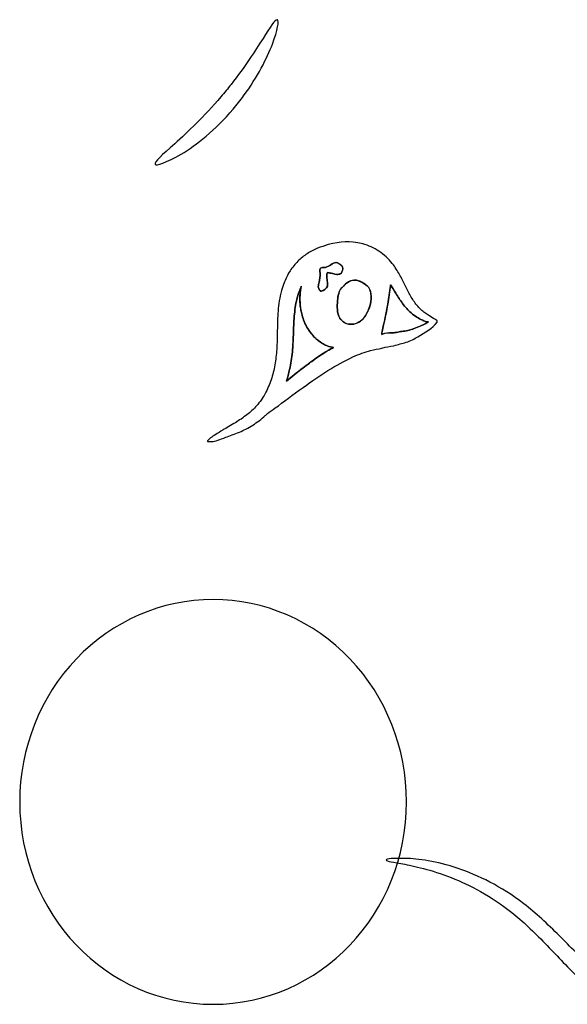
# Model space of a CAD drawing. Extents: x 11 to 842, y 37 to 849.
# Tile 2 of 8: x 186 to 282, y 49 to 221. Entities that reach past the tile are written whole.
import ezdxf

# ---------------------------------------------------------------- set-up
doc = ezdxf.new("R2010")
doc.units = 0
doc.layers.add('Layer_1', color=7, linetype='CONTINUOUS')

msp = doc.modelspace()

# ---------------------------------------------------------------- linework, layer by layer
at = {"layer": 'Layer_1', "color": 7}
for p, q in [((231.247991, 221.304521), (231.2481, 221.331259)), ((231.318067, 221.304521), (231.247991, 221.304521)), ((240.224816, 181.872669), (240.223925, 181.874641)), ((241.554709, 178.696705), (241.556374, 178.695901)), ((242.490799, 178.246578), (242.490843, 178.246432)), ((235.478106, 174.431986), (235.478288, 174.538762)), ((244.763714, 175.628985), (244.763392, 175.628233)), ((246.320598, 175.178472), (246.320408, 175.178545)), ((251.163049, 174.805002), (251.163115, 174.805134)), ((251.163239, 174.592223), (251.163107, 174.805338)), ((251.163115, 174.805134), (251.163115, 174.591873)), ((251.163115, 174.591873), (251.165656, 174.591873)), ((251.165371, 174.592223), (251.163239, 174.592223)), ((235.446679, 174.356081), (235.447811, 174.357432)), ((219.04816, 147.299518), (219.834595, 147.299518)), ((220.021921, 119.582052), (220.021921, 119.582052))]:
    msp.add_line(p, q, dxfattribs=at)
for points in [[(231.2481, 221.331259), (230.869051, 221.331259), (230.045587, 220.024014), (228.782601, 218.049818)], [(230.440412, 217.062749), (231.387815, 219.543732), (231.632335, 221.144429), (231.318067, 221.304521)], [(228.782601, 218.049818), (227.391367, 215.862288), (225.6121, 213.08778), (223.166028, 209.966446)], [(225.380727, 207.965592), (227.850316, 211.327006), (229.484536, 214.581716), (230.440412, 217.062749)], [(223.166028, 209.966446), (222.605853, 209.246326), (222.020043, 208.525913), (221.406188, 207.805574)], [(221.406188, 207.805574), (218.395195, 204.257411), (215.580225, 201.642995), (213.276206, 199.562095)], [(223.54683, 205.644629), (224.197567, 206.418283), (224.80872, 207.191938), (225.380727, 207.965592)], [(214.433437, 197.721333), (217.092989, 199.322031), (220.391155, 201.936447), (223.54683, 205.644629)], [(213.276206, 199.562095), (211.061945, 197.587972), (209.623677, 196.360773), (209.825909, 195.960617)], [(209.825909, 195.960617), (210.008495, 195.613703), (211.811352, 196.227193), (214.433437, 197.721333)], [(240.223925, 181.874641), (239.586334, 181.608065), (238.949473, 181.501434), (238.323567, 181.234128)], [(246.286315, 182.006322), (243.837395, 182.604475), (242.530443, 182.325483), (240.224816, 181.872669)], [(249.111948, 180.699077), (248.260949, 181.259252), (247.31099, 181.712796), (246.286315, 182.006322)], [(236.525238, 180.247067), (235.95703, 179.87386), (235.410293, 179.446681), (234.90022, 178.939822)], [(238.323567, 181.234128), (237.710807, 180.967552), (237.107396, 180.646931), (236.525238, 180.247067)], [(251.471181, 178.538205), (250.816792, 179.338517), (250.024806, 180.085514), (249.111948, 180.699077)], [(234.90022, 178.939822), (234.398473, 178.432962), (233.936822, 177.872715), (233.531919, 177.232421)], [(241.156875, 178.619945), (240.558722, 178.241627), (239.99234, 177.740245), (239.162376, 177.845999)], [(239.162398, 177.84613), (239.992362, 177.74023), (240.558744, 178.241247), (241.157189, 178.619785)], [(241.556374, 178.695901), (241.435137, 178.694945), (241.302944, 178.671376), (241.156875, 178.619945)], [(241.157189, 178.619785), (241.742196, 178.825012), (242.093419, 178.583888), (242.490799, 178.246578)], [(241.713924, 178.683011), (241.662625, 178.691293), (241.609485, 178.69715), (241.554709, 178.696705)], [(241.758716, 178.674312), (241.743846, 178.677497), (241.729064, 178.680557), (241.713924, 178.683011)], [(241.839054, 178.652526), (241.812623, 178.660553), (241.786104, 178.668513), (241.758716, 178.674312)], [(242.047202, 178.567806), (241.980361, 178.60371), (241.910628, 178.630696), (241.839054, 178.652526)], [(242.23198, 178.44876), (242.171076, 178.492193), (242.110012, 178.53421), (242.047202, 178.567806)], [(242.489792, 178.247185), (242.40288, 178.320949), (242.31816, 178.387411), (242.23198, 178.44876)], [(242.650467, 178.077744), (242.607647, 178.132367), (242.554792, 178.188757), (242.489792, 178.247185)], [(242.490843, 178.246432), (243.008658, 177.781933), (242.772756, 177.434142), (242.629609, 177.099279)], [(242.749794, 177.91926), (242.725554, 177.970837), (242.693068, 178.022969), (242.650467, 178.077744)], [(252.735847, 176.617397), (252.388933, 177.25791), (251.976434, 177.897912), (251.471181, 178.538205)], [(233.531919, 177.232421), (233.187196, 176.698539), (232.891406, 176.138656), (232.642943, 175.578409)], [(238.821304, 176.832572), (238.842295, 176.272397), (238.741697, 175.738661), (238.609504, 175.205144)], [(238.610257, 175.205056), (238.741719, 175.738938), (238.842506, 176.272236), (238.821326, 176.832411)], [(239.162376, 177.845999), (238.677426, 177.745941), (238.6431, 177.258071), (238.821304, 176.832572)], [(238.821326, 176.832411), (238.643122, 177.258202), (238.677448, 177.745854), (239.162398, 177.84613)], [(240.120508, 176.939334), (239.794044, 176.792534), (240.101278, 175.607695), (240.093588, 175.018526)], [(239.970152, 176.422395), (239.968238, 176.509306), (239.970787, 176.588914), (239.979478, 176.659758)], [(239.970152, 176.42176), (239.970145, 176.421986), (239.970152, 176.422081), (239.970152, 176.422395)], [(240.054872, 175.546441), (240.02094, 175.84077), (239.975995, 176.160662), (239.970152, 176.42176)], [(239.979478, 176.659758), (239.979508, 176.659991), (239.979449, 176.660079), (239.979478, 176.660393)], [(239.979478, 176.660393), (239.996715, 176.80135), (240.038505, 176.902137), (240.120435, 176.939385)], [(240.120435, 176.939385), (240.330044, 176.89487), (240.530889, 176.881761), (240.735386, 176.853204)], [(241.37546, 176.672758), (240.924837, 176.886749), (240.539142, 176.850232), (240.120508, 176.939334)], [(240.735386, 176.853204), (240.889488, 176.831666), (241.045052, 176.801357), (241.208649, 176.742192)], [(241.208649, 176.742192), (241.26314, 176.722538), (241.318201, 176.699853), (241.374438, 176.673137)], [(241.374438, 176.673137), (241.59062, 176.638293), (241.861578, 176.603097), (242.09967, 176.647626)], [(242.629609, 177.099279), (242.459438, 176.532531), (241.808117, 176.602645), (241.37546, 176.672758)], [(242.09967, 176.647626), (242.159201, 176.658772), (242.216526, 176.675051), (242.270571, 176.697392)], [(242.270571, 176.697392), (242.432708, 176.764379), (242.56417, 176.887282), (242.62844, 177.099812)], [(242.62844, 177.099812), (242.682113, 177.225432), (242.748947, 177.352512), (242.784004, 177.487626)], [(242.798939, 177.768078), (242.789956, 177.817165), (242.774129, 177.867405), (242.749794, 177.91926)], [(242.784004, 177.487626), (242.795755, 177.53271), (242.804037, 177.578188), (242.807032, 177.62493)], [(242.807032, 177.62493), (242.810216, 177.671643), (242.807988, 177.719145), (242.798939, 177.768078)], [(253.730869, 174.69659), (253.441653, 175.283787), (253.107885, 175.977104), (252.735847, 176.617397)], [(232.486649, 175.178179), (232.308444, 174.724635), (232.157993, 174.271091), (232.031644, 173.790889)], [(232.642943, 175.578409), (232.589102, 175.311833), (232.536312, 175.311833), (232.486649, 175.178179)], [(235.478288, 174.538762), (235.377501, 174.058925), (235.304466, 173.525043), (235.273061, 172.964795)], [(238.481716, 174.458132), (238.479634, 174.724708), (238.548374, 174.964992), (238.610257, 175.205056)], [(238.491919, 174.653098), (238.484849, 174.589514), (238.480832, 174.524557), (238.481343, 174.458096)], [(238.491919, 174.653733), (238.491897, 174.653529), (238.491941, 174.653419), (238.491919, 174.653098)], [(238.609504, 175.205144), (238.563361, 175.024748), (238.513099, 174.845084), (238.491919, 174.653733)], [(239.322635, 173.790984), (239.724325, 174.011548), (240.225707, 174.380372), (240.093442, 175.018402)], [(240.093588, 175.018526), (240.22578, 174.380935), (239.724763, 174.011672), (239.322781, 173.791327)], [(240.093442, 175.018402), (240.095355, 175.165931), (240.077483, 175.349978), (240.054872, 175.546441)], [(242.059764, 173.257372), (242.150327, 173.86794), (242.591456, 174.275035), (242.890167, 174.591274)], [(242.890203, 174.591873), (242.740482, 174.433388), (242.555705, 174.252993), (242.39722, 174.03535)], [(242.890167, 174.591274), (244.319379, 176.083661), (245.312941, 175.668241), (246.320598, 175.178472)], [(243.153127, 174.849685), (243.066947, 174.770807), (242.979305, 174.685357), (242.890203, 174.591873)], [(243.406557, 175.065137), (243.323298, 174.999902), (243.239308, 174.928562), (243.153127, 174.849685)], [(244.763392, 175.628233), (244.348556, 175.61215), (243.904287, 175.456602), (243.406557, 175.065137)], [(244.96821, 175.625801), (244.900624, 175.630424), (244.832366, 175.6316), (244.763714, 175.628985)], [(244.968853, 175.625801), (244.968649, 175.625815), (244.968532, 175.625786), (244.96821, 175.625801)], [(245.168968, 175.602167), (245.102901, 175.613158), (245.036045, 175.621185), (244.968853, 175.625801)], [(245.560433, 175.50357), (245.431892, 175.545813), (245.30189, 175.579526), (245.168968, 175.602167)], [(246.320649, 175.178566), (246.06868, 175.301264), (245.817441, 175.41885), (245.560433, 175.50357)], [(246.320408, 175.178545), (246.692884, 174.911969), (247.028843, 174.725), (247.273946, 174.378159)], [(247.074, 174.612549), (246.858548, 174.823619), (246.600006, 174.978452), (246.320649, 175.178566)], [(247.274114, 174.378839), (247.212904, 174.46575), (247.145574, 174.542436), (247.074, 174.612549)], [(250.671658, 171.417559), (250.839637, 172.484667), (250.968178, 173.551774), (251.165371, 174.592223)], [(251.165656, 174.591873), (251.116438, 174.33187), (251.071442, 174.069676), (251.029082, 173.806752)], [(252.070722, 173.364177), (251.785887, 173.817722), (251.47403, 174.3248), (251.163049, 174.805002)], [(251.163107, 174.805338), (251.474234, 174.325501), (251.786092, 173.818277), (252.070926, 173.364732)], [(254.675206, 172.882486), (254.356045, 173.44266), (254.069749, 174.002981), (253.730869, 174.69659)], [(232.031644, 173.790889), (231.867316, 173.203691), (231.740236, 172.590421), (231.64383, 172.003515)], [(234.873614, 172.903425), (234.85358, 172.827469), (234.835621, 172.750052), (234.820737, 172.670444)], [(234.820795, 172.67127), (234.945684, 173.335153), (235.270688, 173.876997), (235.478106, 174.431986)], [(234.901615, 172.9991), (234.892252, 172.967118), (234.882181, 172.935808), (234.873614, 172.903425)], [(234.945786, 173.143708), (234.929953, 173.096367), (234.915842, 173.048033), (234.901615, 172.9991)], [(234.965053, 173.194723), (234.959006, 173.177392), (234.951615, 173.1612), (234.945786, 173.143708)], [(235.447811, 174.357432), (235.300281, 173.981304), (235.108201, 173.606856), (234.965053, 173.194723)], [(235.273061, 172.964795), (235.20939, 171.871031), (235.306175, 170.697147), (235.641155, 169.470021)], [(235.255431, 172.549937), (235.258301, 172.689433), (235.263647, 172.826738), (235.271615, 172.963313)], [(235.271615, 172.963313), (235.28566, 173.213821), (235.309403, 173.457026), (235.340049, 173.692928)], [(235.340049, 173.692928), (235.368649, 173.922986), (235.405699, 174.14209), (235.446679, 174.356081)], [(238.481343, 174.458096), (238.528933, 174.27697), (238.589434, 174.016967), (238.713593, 173.848257)], [(239.322781, 173.791327), (238.726089, 173.41593), (238.57688, 174.095881), (238.481716, 174.458132)], [(238.713593, 173.848257), (238.713761, 173.848038), (238.713915, 173.847936), (238.714236, 173.847622)], [(238.714236, 173.847622), (238.745035, 173.805824), (238.780055, 173.769475), (238.819406, 173.741722)], [(238.819406, 173.741722), (238.839183, 173.727772), (238.86002, 173.715663), (238.882237, 173.706264)], [(238.882237, 173.706264), (238.99325, 173.659317), (239.136397, 173.673479), (239.322635, 173.790984)], [(241.869144, 172.030173), (241.905464, 172.430402), (241.947291, 172.857143), (242.059764, 173.257372)], [(241.987635, 172.953066), (241.967346, 172.850818), (241.950548, 172.747839), (241.936, 172.64486)], [(241.987635, 172.953709), (241.987599, 172.953512), (241.987679, 172.953387), (241.987635, 172.953066)], [(242.059801, 173.258263), (242.031712, 173.158205), (242.007976, 173.056687), (241.987635, 172.953709)], [(242.284017, 173.86518), (242.177386, 173.686975), (242.094127, 173.486861), (242.059801, 173.258263)], [(242.39722, 174.03535), (242.357489, 173.980947), (242.319804, 173.925068), (242.284017, 173.86518)], [(247.273946, 174.378159), (247.597489, 173.924615), (247.750862, 173.33771), (247.76912, 172.750804)], [(247.387318, 174.202825), (247.352145, 174.263422), (247.31451, 174.321872), (247.274114, 174.378839)], [(247.729119, 173.189398), (247.674073, 173.550919), (247.562601, 173.900024), (247.387318, 174.202825)], [(247.768938, 172.751191), (247.764381, 172.897991), (247.751132, 173.04479), (247.729119, 173.189398)], [(250.908575, 173.014766), (250.830428, 172.484535), (250.755933, 171.950945), (250.671943, 171.417136)], [(251.029082, 173.806752), (250.986671, 173.543828), (250.947283, 173.280173), (250.908575, 173.014766)], [(253.278859, 171.550073), (252.856719, 172.110248), (252.475114, 172.697226), (252.070722, 173.364177)], [(252.070926, 173.364732), (252.475538, 172.697927), (252.856705, 172.110876), (253.279063, 171.550628)], [(255.754144, 171.255131), (255.382399, 171.708675), (255.036946, 172.242192), (254.675206, 172.882486)], [(231.64383, 172.003515), (231.545234, 171.390025), (231.475851, 170.802974), (231.426918, 170.216069)], [(234.500115, 171.203473), (234.413935, 170.722906), (234.349664, 170.189243), (234.300731, 169.682383)], [(234.30152, 169.683428), (234.350015, 170.190287), (234.414723, 170.723804), (234.500174, 171.204006)], [(234.820737, 172.670444), (234.689275, 172.190608), (234.584835, 171.710333), (234.500115, 171.203473)], [(234.500174, 171.204006), (234.584894, 171.710866), (234.689333, 172.191068), (234.820795, 172.67127)], [(235.271615, 171.700765), (235.25473, 171.988521), (235.249829, 172.271895), (235.255431, 172.549937)], [(235.359257, 170.825447), (235.317488, 171.121236), (235.288406, 171.413374), (235.271615, 171.700765)], [(241.830684, 170.456206), (241.784322, 170.963066), (241.824279, 171.496583), (241.869144, 172.030173)], [(241.868816, 172.03064), (241.82395, 171.496758), (241.784826, 170.963533), (241.830867, 170.456673)], [(241.936, 172.64486), (241.906888, 172.438173), (241.886994, 172.230755), (241.868816, 172.03064)], [(247.514047, 171.043498), (247.676914, 171.603673), (247.786466, 172.191017), (247.768938, 172.751191)], [(247.76912, 172.750804), (247.786211, 172.19063), (247.677097, 171.603651), (247.51423, 171.043403)], [(249.696063, 166.588882), (250.00646, 168.18958), (250.431521, 169.790204), (250.671658, 171.417559)], [(250.671943, 171.417136), (250.491548, 170.196656), (250.207443, 168.99071), (249.94598, 167.788927)], [(254.76942, 169.869768), (254.252336, 170.349605), (253.759499, 170.883122), (253.278859, 171.550073)], [(253.279063, 171.550628), (253.75963, 170.883823), (254.252686, 170.350087), (254.769771, 169.869958)], [(257.179486, 169.894571), (256.738358, 170.241485), (256.232667, 170.668225), (255.754144, 171.255131)], [(231.426918, 170.216069), (231.377569, 169.602579), (231.34731, 169.042258), (231.328321, 168.455352)], [(234.300731, 169.682383), (234.251374, 169.175524), (234.217472, 168.642007), (234.189719, 168.108417)], [(234.190507, 168.109388), (234.21764, 168.64327), (234.25182, 169.176495), (234.30152, 169.683428)], [(235.525045, 169.926465), (235.45594, 170.229558), (235.401617, 170.52973), (235.359257, 170.825447)], [(235.639709, 169.468538), (235.597861, 169.621911), (235.560102, 169.774553), (235.525045, 169.926465)], [(236.018758, 168.374847), (235.872689, 168.72176), (235.74634, 169.094967), (235.639709, 169.468538)], [(235.641155, 169.470021), (235.747055, 169.096815), (235.873405, 168.723024), (236.019474, 168.376256)], [(242.289341, 168.962212), (242.01254, 169.388734), (241.876696, 169.922616), (241.830684, 170.456206)], [(241.830867, 170.456673), (241.8772, 169.922791), (242.012723, 169.389785), (242.289524, 168.962972)], [(245.892389, 168.429323), (246.399249, 168.812754), (246.789253, 169.341962), (247.083144, 169.932373)], [(247.51423, 171.043403), (247.214058, 170.029684), (246.704496, 169.04255), (245.892718, 168.428987)], [(247.083144, 169.932373), (247.083224, 169.932534), (247.083056, 169.932687), (247.083144, 169.933009)], [(247.083144, 169.933009), (247.259157, 170.287226), (247.401574, 170.663354), (247.514047, 171.043498)], [(256.692346, 168.64235), (256.119755, 168.882634), (255.44477, 169.282863), (254.76942, 169.869768)], [(254.769771, 169.869958), (255.44534, 169.28276), (256.120252, 168.882897), (256.692769, 168.642759)], [(258.428522, 169.04087), (258.147339, 169.307446), (257.676997, 169.494415), (257.179486, 169.894571)], [(231.328321, 168.455352), (231.309091, 167.895178), (231.297552, 167.308199), (231.288583, 166.774609)], [(234.189719, 168.108417), (234.16236, 167.574534), (234.141757, 167.01509), (234.122534, 166.454842)], [(234.123418, 166.455302), (234.142648, 167.015477), (234.163156, 167.575798), (234.190507, 168.109388)], [(237.269255, 166.220474), (236.784306, 166.827391), (236.353768, 167.547804), (236.018758, 168.374847)], [(236.019474, 168.376256), (236.689201, 166.72217), (237.741701, 165.495045), (238.84591, 164.748048)], [(243.981916, 167.895105), (243.31365, 167.895105), (242.672188, 168.348649), (242.289341, 168.962212)], [(242.289524, 168.962972), (242.337376, 168.886285), (242.389581, 168.81179), (242.445087, 168.740947)], [(242.445087, 168.740947), (242.500571, 168.669811), (242.559751, 168.602181), (242.621831, 168.53718)], [(242.621831, 168.53718), (242.745989, 168.40864), (242.882564, 168.293975), (243.028633, 168.199031)], [(243.028633, 168.199031), (243.101565, 168.151514), (243.176893, 168.109198), (243.253579, 168.07122)], [(243.253579, 168.07122), (243.484368, 167.959477), (243.731225, 167.895207), (243.981733, 167.895207)], [(243.981733, 167.895207), (244.064993, 167.885201), (244.148982, 167.880074), (244.232972, 167.879023)], [(245.892718, 168.428987), (245.337655, 168.028758), (244.650401, 167.815497), (243.981916, 167.895105)], [(244.232972, 167.879023), (244.400951, 167.876795), (244.5682, 167.89192), (244.733989, 167.923194)], [(244.733989, 167.923194), (245.147364, 168.001341), (245.545548, 168.178815), (245.892389, 168.429323)], [(249.94598, 167.788927), (249.859069, 167.388698), (249.774349, 166.988396), (249.696202, 166.58824)], [(257.822613, 168.295845), (257.133167, 167.797019), (256.038964, 167.468583), (255.291675, 167.122034)], [(255.905012, 167.380752), (256.273836, 167.528282), (256.665666, 167.685306), (257.034783, 167.856937)], [(255.953017, 165.679457), (257.23543, 166.403229), (258.448022, 167.205732), (259.36687, 168.230114)], [(256.850831, 168.552518), (256.79864, 168.578861), (256.745661, 168.608754), (256.692346, 168.64235)], [(256.692769, 168.642759), (257.121482, 168.376183), (257.505643, 168.34916), (257.822613, 168.295845)], [(256.851466, 168.552518), (256.851313, 168.552598), (256.851145, 168.552437), (256.850831, 168.552518)], [(257.004839, 168.482843), (256.954342, 168.503197), (256.903321, 168.526269), (256.851466, 168.552518)], [(257.299168, 168.388628), (257.204223, 168.412007), (257.106357, 168.441607), (257.004839, 168.482843)], [(257.034783, 167.856937), (257.102654, 167.888561), (257.175009, 167.916606), (257.24074, 167.949691)], [(257.24074, 167.949691), (257.45181, 168.056321), (257.649733, 168.170255), (257.822095, 168.295144)], [(257.822095, 168.295144), (257.66361, 168.321809), (257.488327, 168.341769), (257.299168, 168.388628)], [(259.36687, 168.230114), (259.53704, 168.58068), (258.726357, 168.880852), (258.428522, 169.04087)], [(231.288583, 166.774609), (231.277898, 166.187412), (231.271486, 165.654187), (231.257178, 165.120597)], [(234.122534, 166.454842), (234.102019, 165.894668), (234.08189, 165.334201), (234.05348, 164.77388)], [(234.054408, 164.774632), (234.082825, 165.334807), (234.10291, 165.895128), (234.123418, 166.455302)], [(238.845048, 164.746711), (238.292907, 165.119917), (237.754058, 165.613558), (237.269255, 166.220474)], [(249.696202, 166.58824), (249.652834, 166.428294), (249.674576, 166.374979), (249.605639, 166.107673)], [(249.605639, 166.107673), (249.684516, 166.14102), (249.763394, 166.170482), (249.841541, 166.196044)], [(249.606231, 166.109046), (249.67481, 166.375622), (249.653024, 166.428937), (249.696063, 166.588882)], [(251.402149, 166.375622), (250.841244, 166.375622), (250.23776, 166.375622), (249.606231, 166.109046)], [(249.841541, 166.196044), (250.387839, 166.374979), (250.910766, 166.374249), (251.401777, 166.374249)], [(251.401777, 166.374249), (251.4938, 166.374249), (251.584363, 166.3782), (251.672735, 166.38543)], [(253.394239, 166.642198), (252.774906, 166.642198), (252.138045, 166.375622), (251.402149, 166.375622)], [(251.672735, 166.38543), (251.761837, 166.392756), (251.850209, 166.40336), (251.936389, 166.415915)], [(251.936389, 166.415915), (252.281843, 166.465965), (252.607577, 166.549568), (252.924327, 166.599231)], [(252.924327, 166.599231), (253.082812, 166.624238), (253.238376, 166.640912), (253.393209, 166.640912)], [(253.393209, 166.640912), (253.573604, 166.674245), (253.747426, 166.70443), (253.915406, 166.735127)], [(255.291675, 167.122034), (254.73004, 166.855458), (254.115966, 166.77512), (253.394239, 166.642198)], [(253.915406, 166.735127), (254.335354, 166.811083), (254.717763, 166.88923), (255.077531, 167.029456)], [(255.077531, 167.029456), (255.149484, 167.057457), (255.220678, 167.088183), (255.290792, 167.121479)], [(255.290792, 167.121479), (255.47776, 167.20839), (255.686639, 167.293841), (255.905012, 167.380752)], [(231.257178, 165.120597), (231.242221, 164.560422), (231.222136, 164.053489), (231.187737, 163.519899)], [(233.93244, 163.040574), (233.987135, 163.627771), (234.025194, 164.187727), (234.054408, 164.774632)], [(234.05348, 164.77388), (234.038953, 164.480281), (234.022323, 164.193986), (234.002465, 163.907252)], [(239.765794, 164.212829), (239.467083, 164.351594), (239.157417, 164.526147), (238.845048, 164.746711)], [(238.84591, 164.748048), (239.679307, 164.16085), (240.488821, 163.894347), (241.14489, 163.787644)], [(240.060854, 164.086479), (239.963718, 164.124837), (239.865851, 164.166817), (239.765794, 164.212829)], [(251.750246, 164.105563), (252.510536, 164.372139), (253.212689, 164.478769), (253.883658, 164.719053)], [(253.883658, 164.719053), (254.67075, 164.985629), (255.357348, 165.332543), (255.953017, 165.679457)], [(231.187737, 163.519899), (231.124928, 162.559495), (231.019027, 161.65248), (230.860543, 160.772049)], [(233.932162, 163.040041), (233.832105, 161.972933), (233.675081, 160.958703), (233.455977, 159.944984)], [(233.456255, 159.945955), (233.676089, 160.959674), (233.832383, 161.973466), (233.93244, 163.040574)], [(234.002465, 163.907252), (233.98249, 163.620227), (233.959536, 163.333931), (233.932162, 163.040041)], [(241.14489, 163.787644), (238.729785, 162.576512), (236.317455, 160.584569), (234.229544, 159.012282)], [(237.56373, 161.534215), (238.030421, 161.873095), (238.504999, 162.199559), (238.982134, 162.514046)], [(238.982134, 162.514046), (239.697142, 162.985119), (240.419891, 163.423107), (241.143955, 163.786307)], [(241.143955, 163.786307), (240.81603, 163.839681), (240.449397, 163.933107), (240.060854, 164.086479)], [(244.57278, 162.185413), (245.627325, 162.638957), (246.655359, 162.985725), (247.661044, 163.25252)], [(247.661044, 163.25252), (248.315433, 163.519096), (249.001227, 163.546119), (249.652111, 163.679041)], [(249.652111, 163.679041), (250.391585, 163.945617), (251.049115, 163.945617), (251.750246, 164.105563)], [(230.860543, 160.772049), (230.694024, 159.838376), (230.475651, 158.984675), (230.19958, 158.130975)], [(234.228536, 159.011165), (235.011393, 159.600553), (235.83997, 160.249465), (236.697103, 160.893702)], [(235.816226, 156.796561), (238.897699, 159.06012), (241.433822, 160.644238), (244.57278, 162.185413)], [(236.697103, 160.893702), (236.982668, 161.108424), (237.271885, 161.323145), (237.56373, 161.534215)], [(233.455977, 159.944984), (233.302605, 159.251156), (233.117097, 158.557693), (232.900915, 157.890742)], [(232.900915, 157.890742), (233.33401, 158.263949), (233.778206, 158.637666), (234.228536, 159.011165)], [(232.901923, 157.891787), (233.118105, 158.558592), (233.303613, 159.252347), (233.456255, 159.945955)], [(234.229544, 159.012282), (233.778921, 158.639076), (233.33531, 158.265285), (232.901923, 157.891787)], [(230.19958, 158.130975), (229.905982, 157.277274), (229.551764, 156.450231), (229.142917, 155.703307)], [(229.142917, 155.703307), (228.701058, 154.902922), (228.205446, 154.209313), (227.666743, 153.595751)], [(230.930656, 153.19501), (232.379368, 154.23546), (234.018263, 155.489316), (235.816226, 156.796561)], [(226.847807, 152.74205), (226.552748, 152.475474), (226.249655, 152.235191), (225.946196, 151.995053)], [(227.666743, 153.595751), (227.403819, 153.275859), (227.128479, 153.008553), (226.847807, 152.74205)], [(229.167237, 151.8614), (229.295048, 151.8614), (229.419937, 152.127976), (229.544095, 152.234606)], [(229.544095, 152.234606), (229.980842, 152.528205), (230.436431, 152.848096), (230.930656, 153.19501)], [(223.940084, 150.607836), (223.218503, 150.181314), (222.327847, 149.674089), (221.763072, 149.327248)], [(225.946196, 151.995053), (225.278661, 151.461171), (224.575631, 151.007992), (223.940084, 150.607836)], [(226.994315, 150.18073), (227.361678, 150.447306), (227.735761, 150.661297), (228.108748, 150.954384)], [(228.108748, 150.954384), (228.463696, 151.22096), (228.819374, 151.514559), (229.167237, 151.8614)], [(221.763072, 149.327248), (220.755268, 148.740051), (220.06816, 148.313529), (219.582772, 147.940031)], [(222.257296, 148.046515), (222.931405, 148.313091), (223.785032, 148.580398), (224.658744, 148.953531)], [(224.658744, 148.953531), (225.378134, 149.273422), (226.181879, 149.673651), (226.994315, 150.18073)], [(219.582772, 147.940031), (219.185464, 147.62014), (219.003609, 147.406149), (219.04816, 147.299518)], [(219.834595, 147.299518), (220.3305, 147.299518), (221.240729, 147.699747), (222.257296, 148.046515)], [(220.021921, 119.582052), (211.018675, 119.582045), (202.38422, 115.838118), (196.01822, 109.17397)], [(244.025604, 109.173959), (237.65961, 115.838106), (229.025163, 119.582037), (220.021921, 119.582052)], [(196.01822, 109.17397), (189.65222, 102.509822), (186.0762, 93.471404), (186.076919, 84.047256)], [(253.966895, 84.047256), (253.967614, 93.471399), (250.391598, 102.509812), (244.025604, 109.173959)], [(186.076919, 84.047256), (186.089443, 64.432781), (201.283467, 48.539054), (220.021921, 48.539044)], [(220.021921, 48.539044), (238.760365, 48.53907), (253.954371, 64.432793), (253.966895, 84.047256)], [(250.418228, 73.879537), (250.413963, 73.609309), (251.584443, 73.507061), (253.690321, 73.106101)], [(253.795052, 74.149764), (251.603944, 74.149764), (250.422245, 74.149764), (250.418228, 73.879537)], [(253.690321, 73.106101), (255.759973, 72.704411), (258.870512, 71.985752), (262.452468, 70.518488)], [(263.034926, 72.36261), (259.206822, 73.669928), (255.952039, 74.070157), (253.795052, 74.149764)], [(274.553549, 66.173665), (270.558854, 69.268138), (266.522382, 71.188945), (263.034926, 72.36261)], [(262.452468, 70.518488), (265.721931, 69.157855), (269.473203, 67.130417), (273.140843, 64.08926)], [(280.800118, 60.544895), (278.695264, 62.652671), (276.700618, 64.520164), (274.553549, 66.173665)], [(273.140843, 64.08926), (275.123584, 62.435029), (276.978733, 60.594559), (279.015739, 58.46049)], [(286.681514, 54.782472), (284.707757, 56.59665), (282.627076, 58.730718), (280.800118, 60.544895)], [(279.015739, 58.46049), (280.79223, 56.620021), (282.822444, 54.431907), (284.865657, 52.484807)]]:
    msp.add_open_spline(points, degree=3, dxfattribs=at)

doc.saveas('drawing.dxf')
